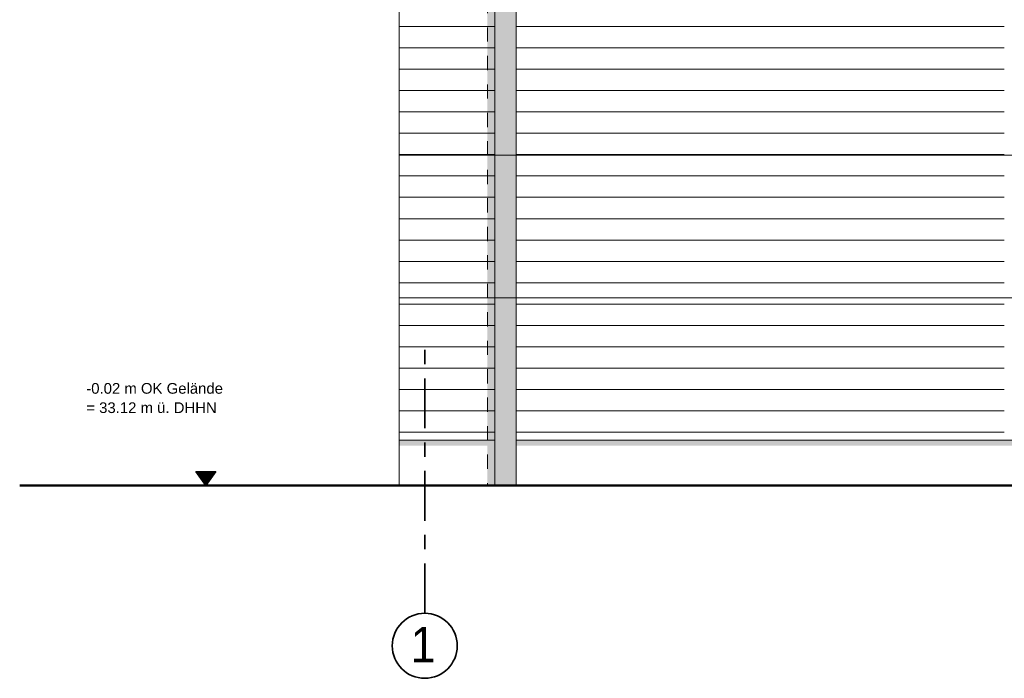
# Model space of a CAD drawing. Header units: metres. Extents: x 1169 to 1496, y -112 to 50.
# Tile 201 of 256: x 1384.28 to 1391.2, y 29.8 to 34.43. Entities that reach past the tile are written whole.
import ezdxf

# ---------------------------------------------------------------- set-up
doc = ezdxf.new("R2010")
doc.units = ezdxf.units.M
for name, pattern in [('AUSGEZOGEN', [0]), ('PUNKT2_S9', [0.0015, 0, -0.0015]), ('STRICHPUNKT2_S5', [0.5, 0.35, -0.05, 0.05, -0.05])]:
    doc.linetypes.add(name, pattern=pattern)
for name, color, linetype, lineweight in [('XR$2$Achsen', 4, 'AUSGEZOGEN', 13), ('XR$2$Ansicht', 1, 'AUSGEZOGEN', 50), ('XR$2$Beschriften', 4, 'AUSGEZOGEN', 13), ('XR$2$Filling', 4, 'AUSGEZOGEN', 13), ('XR$2$Muster', 4, 'AUSGEZOGEN', 13), ('XR$2$Text 1_100', 3, 'AUSGEZOGEN', 18), ('XR$2$Wegeflächen', 4, 'AUSGEZOGEN', 13), ('XR$3$Muster', 4, 'AUSGEZOGEN', 13), ('XR$4$Ansicht', 1, 'AUSGEZOGEN', 50), ('XR$4$Muster', 4, 'AUSGEZOGEN', 13)]:
    doc.layers.add(name, color=color, linetype=linetype, lineweight=lineweight)
doc.styles.add('ARIAL', font='arial.ttf')

# ---------------------------------------------------------------- blocks, each defined once
blk = doc.blocks.new('NSY145')
at = {"color": 0, "linetype": 'ByBlock', "lineweight": -2}
for p, q in [((-0.035, 0.05), (0, 0.05)), ((0, 0), (-0.035, 0.05)), ((0.0302, 0.0475), (-0.0302, 0.0475)), ((-0.0302, 0.0475), (0, 0.0044)), ((-0.0254, 0.045), (0, 0.045)), ((0, 0.0087), (-0.0254, 0.045)), ((0.0206, 0.0425), (-0.0206, 0.0425)), ((-0.0206, 0.0425), (0, 0.0131)), ((-0.0159, 0.04), (0, 0.04)), ((0, 0.0174), (-0.0159, 0.04)), ((0.011, 0.0375), (-0.011, 0.0375)), ((-0.011, 0.0375), (0, 0.0218)), ((-0.0063, 0.035), (0, 0.035)), ((0, 0.0261), (-0.0063, 0.035)), ((0, 0.05), (0.035, 0.05)), ((0.035, 0.05), (0, 0)), ((0, 0.0044), (0.0302, 0.0475)), ((0, 0.045), (0.0254, 0.045)), ((0.0254, 0.045), (0, 0.0087)), ((0, 0.0131), (0.0206, 0.0425)), ((0, 0.04), (0.0159, 0.04)), ((0.0159, 0.04), (0, 0.0174)), ((0, 0.0218), (0.011, 0.0375)), ((0, 0.035), (0.0063, 0.035)), ((0.0063, 0.035), (0, 0.0261)), ((0.0014, 0.0325), (-0.0014, 0.0325)), ((-0.0014, 0.0325), (0, 0.0305)), ((0, 0.0305), (0.0014, 0.0325))]:
    blk.add_line(p, q, dxfattribs=at)
blk = doc.blocks.new('MUSTER_1')
at = {"layer": 'XR$2$Filling', "color": 52, "linetype": 'AUSGEZOGEN', "lineweight": 13, "transparency": 33554687}
for p, q in [((1386.9478, 34.38), (1387, 34.38)), ((1387.0001, 34.38), (1387.1, 34.38)), ((1387.1001, 34.38), (1387.2, 34.38)), ((1387.2001, 34.38), (1387.3, 34.38)), ((1387.3001, 34.38), (1387.4, 34.38)), ((1387.4001, 34.38), (1387.5, 34.38)), ((1387.5001, 34.38), (1387.6, 34.38)), ((1387.6001, 34.38), (1387.6193, 34.38)), ((1387.7693, 34.38), (1387.8, 34.38)), ((1387.8001, 34.38), (1387.9, 34.38)), ((1387.9001, 34.38), (1388, 34.38)), ((1388.0001, 34.38), (1388.1, 34.38)), ((1388.1001, 34.38), (1388.2, 34.38)), ((1388.2001, 34.38), (1388.3, 34.38)), ((1388.3001, 34.38), (1388.4, 34.38)), ((1388.4001, 34.38), (1388.5, 34.38)), ((1388.5001, 34.38), (1388.6, 34.38)), ((1388.6001, 34.38), (1388.7, 34.38)), ((1388.7001, 34.38), (1388.8, 34.38)), ((1388.8001, 34.38), (1388.9, 34.38)), ((1388.9001, 34.38), (1389, 34.38)), ((1389.0001, 34.38), (1389.1, 34.38)), ((1389.1001, 34.38), (1389.2, 34.38)), ((1389.2001, 34.38), (1389.3, 34.38)), ((1389.3001, 34.38), (1389.4, 34.38)), ((1389.4001, 34.38), (1389.5, 34.38)), ((1389.5001, 34.38), (1389.6, 34.38)), ((1389.6001, 34.38), (1389.7, 34.38)), ((1389.7001, 34.38), (1389.8, 34.38)), ((1389.8001, 34.38), (1389.9, 34.38)), ((1389.9001, 34.38), (1390, 34.38)), ((1390.0001, 34.38), (1390.1, 34.38)), ((1390.1001, 34.38), (1390.2, 34.38)), ((1390.2001, 34.38), (1390.3, 34.38)), ((1390.3001, 34.38), (1390.4, 34.38)), ((1390.4001, 34.38), (1390.5, 34.38)), ((1390.5001, 34.38), (1390.6, 34.38)), ((1390.6001, 34.38), (1390.7, 34.38)), ((1390.7001, 34.38), (1390.8, 34.38)), ((1390.8001, 34.38), (1390.9, 34.38)), ((1390.9001, 34.38), (1391, 34.38)), ((1391.0001, 34.38), (1391.1, 34.38)), ((1391.1001, 34.38), (1391.2, 34.38)), ((1386.9478, 34.23), (1387, 34.23)), ((1387.0001, 34.23), (1387.1, 34.23)), ((1387.1001, 34.23), (1387.2, 34.23)), ((1387.2001, 34.23), (1387.3, 34.23)), ((1387.3001, 34.23), (1387.4, 34.23)), ((1387.4001, 34.23), (1387.5, 34.23)), ((1387.5001, 34.23), (1387.6, 34.23)), ((1387.6001, 34.23), (1387.6193, 34.23)), ((1387.7693, 34.23), (1387.8, 34.23)), ((1387.8001, 34.23), (1387.9, 34.23)), ((1387.9001, 34.23), (1388, 34.23)), ((1388.0001, 34.23), (1388.1, 34.23)), ((1388.1001, 34.23), (1388.2, 34.23)), ((1388.2001, 34.23), (1388.3, 34.23)), ((1388.3001, 34.23), (1388.4, 34.23)), ((1388.4001, 34.23), (1388.5, 34.23)), ((1388.5001, 34.23), (1388.6, 34.23)), ((1388.6001, 34.23), (1388.7, 34.23)), ((1388.7001, 34.23), (1388.8, 34.23)), ((1388.8001, 34.23), (1388.9, 34.23)), ((1388.9001, 34.23), (1389, 34.23)), ((1389.0001, 34.23), (1389.1, 34.23)), ((1389.1001, 34.23), (1389.2, 34.23)), ((1389.2001, 34.23), (1389.3, 34.23)), ((1389.3001, 34.23), (1389.4, 34.23)), ((1389.4001, 34.23), (1389.5, 34.23)), ((1389.5001, 34.23), (1389.6, 34.23)), ((1389.6001, 34.23), (1389.7, 34.23)), ((1389.7001, 34.23), (1389.8, 34.23)), ((1389.8001, 34.23), (1389.9, 34.23)), ((1389.9001, 34.23), (1390, 34.23)), ((1390.0001, 34.23), (1390.1, 34.23)), ((1390.1001, 34.23), (1390.2, 34.23)), ((1390.2001, 34.23), (1390.3, 34.23)), ((1390.3001, 34.23), (1390.4, 34.23)), ((1390.4001, 34.23), (1390.5, 34.23)), ((1390.5001, 34.23), (1390.6, 34.23)), ((1390.6001, 34.23), (1390.7, 34.23)), ((1390.7001, 34.23), (1390.8, 34.23)), ((1390.8001, 34.23), (1390.9, 34.23)), ((1390.9001, 34.23), (1391, 34.23)), ((1391.0001, 34.23), (1391.1, 34.23)), ((1391.1001, 34.23), (1391.2, 34.23)), ((1386.9478, 34.08), (1387, 34.08)), ((1387.0001, 34.08), (1387.1, 34.08)), ((1387.1001, 34.08), (1387.2, 34.08)), ((1387.2001, 34.08), (1387.3, 34.08)), ((1387.3001, 34.08), (1387.4, 34.08)), ((1387.4001, 34.08), (1387.5, 34.08)), ((1387.5001, 34.08), (1387.6, 34.08)), ((1387.6001, 34.08), (1387.6193, 34.08)), ((1387.7693, 34.08), (1387.8, 34.08)), ((1387.8001, 34.08), (1387.9, 34.08)), ((1387.9001, 34.08), (1388, 34.08)), ((1388.0001, 34.08), (1388.1, 34.08)), ((1388.1001, 34.08), (1388.2, 34.08)), ((1388.2001, 34.08), (1388.3, 34.08)), ((1388.3001, 34.08), (1388.4, 34.08)), ((1388.4001, 34.08), (1388.5, 34.08)), ((1388.5001, 34.08), (1388.6, 34.08)), ((1388.6001, 34.08), (1388.7, 34.08)), ((1388.7001, 34.08), (1388.8, 34.08)), ((1388.8001, 34.08), (1388.9, 34.08)), ((1388.9001, 34.08), (1389, 34.08)), ((1389.0001, 34.08), (1389.1, 34.08)), ((1389.1001, 34.08), (1389.2, 34.08)), ((1389.2001, 34.08), (1389.3, 34.08)), ((1389.3001, 34.08), (1389.4, 34.08)), ((1389.4001, 34.08), (1389.5, 34.08)), ((1389.5001, 34.08), (1389.6, 34.08)), ((1389.6001, 34.08), (1389.7, 34.08)), ((1389.7001, 34.08), (1389.8, 34.08)), ((1389.8001, 34.08), (1389.9, 34.08)), ((1389.9001, 34.08), (1390, 34.08)), ((1390.0001, 34.08), (1390.1, 34.08)), ((1390.1001, 34.08), (1390.2, 34.08)), ((1390.2001, 34.08), (1390.3, 34.08)), ((1390.3001, 34.08), (1390.4, 34.08)), ((1390.4001, 34.08), (1390.5, 34.08)), ((1390.5001, 34.08), (1390.6, 34.08)), ((1390.6001, 34.08), (1390.7, 34.08)), ((1390.7001, 34.08), (1390.8, 34.08)), ((1390.8001, 34.08), (1390.9, 34.08)), ((1390.9001, 34.08), (1391, 34.08)), ((1391.0001, 34.08), (1391.1, 34.08)), ((1391.1001, 34.08), (1391.2, 34.08)), ((1386.9478, 33.93), (1387, 33.93)), ((1387.0001, 33.93), (1387.1, 33.93)), ((1387.1001, 33.93), (1387.2, 33.93)), ((1387.2001, 33.93), (1387.3, 33.93)), ((1387.3001, 33.93), (1387.4, 33.93)), ((1387.4001, 33.93), (1387.5, 33.93)), ((1387.5001, 33.93), (1387.6, 33.93)), ((1387.6001, 33.93), (1387.6193, 33.93)), ((1387.7693, 33.93), (1387.8, 33.93)), ((1387.8001, 33.93), (1387.9, 33.93)), ((1387.9001, 33.93), (1388, 33.93)), ((1388.0001, 33.93), (1388.1, 33.93)), ((1388.1001, 33.93), (1388.2, 33.93)), ((1388.2001, 33.93), (1388.3, 33.93)), ((1388.3001, 33.93), (1388.4, 33.93)), ((1388.4001, 33.93), (1388.5, 33.93)), ((1388.5001, 33.93), (1388.6, 33.93)), ((1388.6001, 33.93), (1388.7, 33.93)), ((1388.7001, 33.93), (1388.8, 33.93)), ((1388.8001, 33.93), (1388.9, 33.93)), ((1388.9001, 33.93), (1389, 33.93)), ((1389.0001, 33.93), (1389.1, 33.93)), ((1389.1001, 33.93), (1389.2, 33.93)), ((1389.2001, 33.93), (1389.3, 33.93)), ((1389.3001, 33.93), (1389.4, 33.93)), ((1389.4001, 33.93), (1389.5, 33.93)), ((1389.5001, 33.93), (1389.6, 33.93)), ((1389.6001, 33.93), (1389.7, 33.93)), ((1389.7001, 33.93), (1389.8, 33.93)), ((1389.8001, 33.93), (1389.9, 33.93)), ((1389.9001, 33.93), (1390, 33.93)), ((1390.0001, 33.93), (1390.1, 33.93)), ((1390.1001, 33.93), (1390.2, 33.93)), ((1390.2001, 33.93), (1390.3, 33.93)), ((1390.3001, 33.93), (1390.4, 33.93)), ((1390.4001, 33.93), (1390.5, 33.93)), ((1390.5001, 33.93), (1390.6, 33.93)), ((1390.6001, 33.93), (1390.7, 33.93)), ((1390.7001, 33.93), (1390.8, 33.93)), ((1390.8001, 33.93), (1390.9, 33.93)), ((1390.9001, 33.93), (1391, 33.93)), ((1391.0001, 33.93), (1391.1, 33.93)), ((1391.1001, 33.93), (1391.2, 33.93)), ((1386.9478, 33.78), (1387, 33.78)), ((1387.0001, 33.78), (1387.1, 33.78)), ((1387.1001, 33.78), (1387.2, 33.78)), ((1387.2001, 33.78), (1387.3, 33.78)), ((1387.3001, 33.78), (1387.4, 33.78)), ((1387.4001, 33.78), (1387.5, 33.78)), ((1387.5001, 33.78), (1387.6, 33.78)), ((1387.6001, 33.78), (1387.6193, 33.78)), ((1387.7693, 33.78), (1387.8, 33.78)), ((1387.8001, 33.78), (1387.9, 33.78)), ((1387.9001, 33.78), (1388, 33.78)), ((1388.0001, 33.78), (1388.1, 33.78)), ((1388.1001, 33.78), (1388.2, 33.78)), ((1388.2001, 33.78), (1388.3, 33.78)), ((1388.3001, 33.78), (1388.4, 33.78)), ((1388.4001, 33.78), (1388.5, 33.78)), ((1388.5001, 33.78), (1388.6, 33.78)), ((1388.6001, 33.78), (1388.7, 33.78)), ((1388.7001, 33.78), (1388.8, 33.78)), ((1388.8001, 33.78), (1388.9, 33.78)), ((1388.9001, 33.78), (1389, 33.78)), ((1389.0001, 33.78), (1389.1, 33.78)), ((1389.1001, 33.78), (1389.2, 33.78)), ((1389.2001, 33.78), (1389.3, 33.78)), ((1389.3001, 33.78), (1389.4, 33.78)), ((1389.4001, 33.78), (1389.5, 33.78)), ((1389.5001, 33.78), (1389.6, 33.78)), ((1389.6001, 33.78), (1389.7, 33.78)), ((1389.7001, 33.78), (1389.8, 33.78)), ((1389.8001, 33.78), (1389.9, 33.78)), ((1389.9001, 33.78), (1390, 33.78)), ((1390.0001, 33.78), (1390.1, 33.78)), ((1390.1001, 33.78), (1390.2, 33.78)), ((1390.2001, 33.78), (1390.3, 33.78)), ((1390.3001, 33.78), (1390.4, 33.78)), ((1390.4001, 33.78), (1390.5, 33.78)), ((1390.5001, 33.78), (1390.6, 33.78)), ((1390.6001, 33.78), (1390.7, 33.78)), ((1390.7001, 33.78), (1390.8, 33.78)), ((1390.8001, 33.78), (1390.9, 33.78)), ((1390.9001, 33.78), (1391, 33.78)), ((1391.0001, 33.78), (1391.1, 33.78)), ((1391.1001, 33.78), (1391.2, 33.78)), ((1386.9478, 33.63), (1387, 33.63)), ((1387.0001, 33.63), (1387.1, 33.63)), ((1387.1001, 33.63), (1387.2, 33.63)), ((1387.2001, 33.63), (1387.3, 33.63)), ((1387.3001, 33.63), (1387.4, 33.63)), ((1387.4001, 33.63), (1387.5, 33.63)), ((1387.5001, 33.63), (1387.6, 33.63)), ((1387.6001, 33.63), (1387.6193, 33.63)), ((1387.7693, 33.63), (1387.8, 33.63)), ((1387.8001, 33.63), (1387.9, 33.63)), ((1387.9001, 33.63), (1388, 33.63)), ((1388.0001, 33.63), (1388.1, 33.63)), ((1388.1001, 33.63), (1388.2, 33.63)), ((1388.2001, 33.63), (1388.3, 33.63)), ((1388.3001, 33.63), (1388.4, 33.63)), ((1388.4001, 33.63), (1388.5, 33.63)), ((1388.5001, 33.63), (1388.6, 33.63)), ((1388.6001, 33.63), (1388.7, 33.63)), ((1388.7001, 33.63), (1388.8, 33.63)), ((1388.8001, 33.63), (1388.9, 33.63)), ((1388.9001, 33.63), (1389, 33.63)), ((1389.0001, 33.63), (1389.1, 33.63)), ((1389.1001, 33.63), (1389.2, 33.63)), ((1389.2001, 33.63), (1389.3, 33.63)), ((1389.3001, 33.63), (1389.4, 33.63)), ((1389.4001, 33.63), (1389.5, 33.63)), ((1389.5001, 33.63), (1389.6, 33.63)), ((1389.6001, 33.63), (1389.7, 33.63)), ((1389.7001, 33.63), (1389.8, 33.63)), ((1389.8001, 33.63), (1389.9, 33.63)), ((1389.9001, 33.63), (1390, 33.63)), ((1390.0001, 33.63), (1390.1, 33.63)), ((1390.1001, 33.63), (1390.2, 33.63)), ((1390.2001, 33.63), (1390.3, 33.63)), ((1390.3001, 33.63), (1390.4, 33.63)), ((1390.4001, 33.63), (1390.5, 33.63)), ((1390.5001, 33.63), (1390.6, 33.63)), ((1390.6001, 33.63), (1390.7, 33.63)), ((1390.7001, 33.63), (1390.8, 33.63)), ((1390.8001, 33.63), (1390.9, 33.63)), ((1390.9001, 33.63), (1391, 33.63)), ((1391.0001, 33.63), (1391.1, 33.63)), ((1391.1001, 33.63), (1391.2, 33.63)), ((1386.9478, 33.48), (1387, 33.48)), ((1387.0001, 33.48), (1387.1, 33.48)), ((1387.1001, 33.48), (1387.2, 33.48)), ((1387.2001, 33.48), (1387.3, 33.48)), ((1387.3001, 33.48), (1387.4, 33.48)), ((1387.4001, 33.48), (1387.5, 33.48)), ((1387.5001, 33.48), (1387.6, 33.48)), ((1387.6001, 33.48), (1387.6193, 33.48)), ((1387.7693, 33.48), (1387.8, 33.48)), ((1387.8001, 33.48), (1387.9, 33.48)), ((1387.9001, 33.48), (1388, 33.48)), ((1388.0001, 33.48), (1388.1, 33.48)), ((1388.1001, 33.48), (1388.2, 33.48)), ((1388.2001, 33.48), (1388.3, 33.48)), ((1388.3001, 33.48), (1388.4, 33.48)), ((1388.4001, 33.48), (1388.5, 33.48)), ((1388.5001, 33.48), (1388.6, 33.48)), ((1388.6001, 33.48), (1388.7, 33.48)), ((1388.7001, 33.48), (1388.8, 33.48)), ((1388.8001, 33.48), (1388.9, 33.48)), ((1388.9001, 33.48), (1389, 33.48)), ((1389.0001, 33.48), (1389.1, 33.48)), ((1389.1001, 33.48), (1389.2, 33.48)), ((1389.2001, 33.48), (1389.3, 33.48)), ((1389.3001, 33.48), (1389.4, 33.48)), ((1389.4001, 33.48), (1389.5, 33.48)), ((1389.5001, 33.48), (1389.6, 33.48)), ((1389.6001, 33.48), (1389.7, 33.48)), ((1389.7001, 33.48), (1389.8, 33.48)), ((1389.8001, 33.48), (1389.9, 33.48)), ((1389.9001, 33.48), (1390, 33.48)), ((1390.0001, 33.48), (1390.1, 33.48)), ((1390.1001, 33.48), (1390.2, 33.48)), ((1390.2001, 33.48), (1390.3, 33.48)), ((1390.3001, 33.48), (1390.4, 33.48)), ((1390.4001, 33.48), (1390.5, 33.48)), ((1390.5001, 33.48), (1390.6, 33.48)), ((1390.6001, 33.48), (1390.7, 33.48)), ((1390.7001, 33.48), (1390.8, 33.48)), ((1390.8001, 33.48), (1390.9, 33.48)), ((1390.9001, 33.48), (1391, 33.48)), ((1391.0001, 33.48), (1391.1, 33.48)), ((1391.1001, 33.48), (1391.2, 33.48)), ((1386.9478, 33.33), (1387, 33.33)), ((1387.0001, 33.33), (1387.1, 33.33)), ((1387.1001, 33.33), (1387.2, 33.33)), ((1387.2001, 33.33), (1387.3, 33.33)), ((1387.3001, 33.33), (1387.4, 33.33)), ((1387.4001, 33.33), (1387.5, 33.33)), ((1387.5001, 33.33), (1387.6, 33.33)), ((1387.6001, 33.33), (1387.6193, 33.33)), ((1387.7693, 33.33), (1387.8, 33.33)), ((1387.8001, 33.33), (1387.9, 33.33)), ((1387.9001, 33.33), (1388, 33.33)), ((1388.0001, 33.33), (1388.1, 33.33)), ((1388.1001, 33.33), (1388.2, 33.33)), ((1388.2001, 33.33), (1388.3, 33.33)), ((1388.3001, 33.33), (1388.4, 33.33)), ((1388.4001, 33.33), (1388.5, 33.33)), ((1388.5001, 33.33), (1388.6, 33.33)), ((1388.6001, 33.33), (1388.7, 33.33)), ((1388.7001, 33.33), (1388.8, 33.33)), ((1388.8001, 33.33), (1388.9, 33.33)), ((1388.9001, 33.33), (1389, 33.33)), ((1389.0001, 33.33), (1389.1, 33.33)), ((1389.1001, 33.33), (1389.2, 33.33)), ((1389.2001, 33.33), (1389.3, 33.33)), ((1389.3001, 33.33), (1389.4, 33.33)), ((1389.4001, 33.33), (1389.5, 33.33)), ((1389.5001, 33.33), (1389.6, 33.33)), ((1389.6001, 33.33), (1389.7, 33.33)), ((1389.7001, 33.33), (1389.8, 33.33)), ((1389.8001, 33.33), (1389.9, 33.33)), ((1389.9001, 33.33), (1390, 33.33)), ((1390.0001, 33.33), (1390.1, 33.33)), ((1390.1001, 33.33), (1390.2, 33.33)), ((1390.2001, 33.33), (1390.3, 33.33)), ((1390.3001, 33.33), (1390.4, 33.33)), ((1390.4001, 33.33), (1390.5, 33.33)), ((1390.5001, 33.33), (1390.6, 33.33)), ((1390.6001, 33.33), (1390.7, 33.33)), ((1390.7001, 33.33), (1390.8, 33.33)), ((1390.8001, 33.33), (1390.9, 33.33)), ((1390.9001, 33.33), (1391, 33.33)), ((1391.0001, 33.33), (1391.1, 33.33)), ((1391.1001, 33.33), (1391.2, 33.33)), ((1386.9478, 33.18), (1387, 33.18)), ((1387.0001, 33.18), (1387.1, 33.18)), ((1387.1001, 33.18), (1387.2, 33.18)), ((1387.2001, 33.18), (1387.3, 33.18)), ((1387.3001, 33.18), (1387.4, 33.18)), ((1387.4001, 33.18), (1387.5, 33.18)), ((1387.5001, 33.18), (1387.6, 33.18)), ((1387.6001, 33.18), (1387.6193, 33.18)), ((1387.7693, 33.18), (1387.8, 33.18)), ((1387.8001, 33.18), (1387.9, 33.18)), ((1387.9001, 33.18), (1388, 33.18)), ((1388.0001, 33.18), (1388.1, 33.18)), ((1388.1001, 33.18), (1388.2, 33.18)), ((1388.2001, 33.18), (1388.3, 33.18)), ((1388.3001, 33.18), (1388.4, 33.18)), ((1388.4001, 33.18), (1388.5, 33.18)), ((1388.5001, 33.18), (1388.6, 33.18)), ((1388.6001, 33.18), (1388.7, 33.18)), ((1388.7001, 33.18), (1388.8, 33.18)), ((1388.8001, 33.18), (1388.9, 33.18)), ((1388.9001, 33.18), (1389, 33.18)), ((1389.0001, 33.18), (1389.1, 33.18)), ((1389.1001, 33.18), (1389.2, 33.18)), ((1389.2001, 33.18), (1389.3, 33.18)), ((1389.3001, 33.18), (1389.4, 33.18)), ((1389.4001, 33.18), (1389.5, 33.18)), ((1389.5001, 33.18), (1389.6, 33.18)), ((1389.6001, 33.18), (1389.7, 33.18)), ((1389.7001, 33.18), (1389.8, 33.18)), ((1389.8001, 33.18), (1389.9, 33.18)), ((1389.9001, 33.18), (1390, 33.18)), ((1390.0001, 33.18), (1390.1, 33.18)), ((1390.1001, 33.18), (1390.2, 33.18)), ((1390.2001, 33.18), (1390.3, 33.18)), ((1390.3001, 33.18), (1390.4, 33.18)), ((1390.4001, 33.18), (1390.5, 33.18)), ((1390.5001, 33.18), (1390.6, 33.18)), ((1390.6001, 33.18), (1390.7, 33.18)), ((1390.7001, 33.18), (1390.8, 33.18)), ((1390.8001, 33.18), (1390.9, 33.18)), ((1390.9001, 33.18), (1391, 33.18)), ((1391.0001, 33.18), (1391.1, 33.18)), ((1391.1001, 33.18), (1391.2, 33.18)), ((1386.9478, 33.03), (1387, 33.03)), ((1387.0001, 33.03), (1387.1, 33.03)), ((1387.1001, 33.03), (1387.2, 33.03)), ((1387.2001, 33.03), (1387.3, 33.03)), ((1387.3001, 33.03), (1387.4, 33.03)), ((1387.4001, 33.03), (1387.5, 33.03)), ((1387.5001, 33.03), (1387.6, 33.03)), ((1387.6001, 33.03), (1387.6193, 33.03)), ((1387.7693, 33.03), (1387.8, 33.03)), ((1387.8001, 33.03), (1387.9, 33.03)), ((1387.9001, 33.03), (1388, 33.03)), ((1388.0001, 33.03), (1388.1, 33.03)), ((1388.1001, 33.03), (1388.2, 33.03)), ((1388.2001, 33.03), (1388.3, 33.03)), ((1388.3001, 33.03), (1388.4, 33.03)), ((1388.4001, 33.03), (1388.5, 33.03)), ((1388.5001, 33.03), (1388.6, 33.03)), ((1388.6001, 33.03), (1388.7, 33.03)), ((1388.7001, 33.03), (1388.8, 33.03)), ((1388.8001, 33.03), (1388.9, 33.03)), ((1388.9001, 33.03), (1389, 33.03)), ((1389.0001, 33.03), (1389.1, 33.03)), ((1389.1001, 33.03), (1389.2, 33.03)), ((1389.2001, 33.03), (1389.3, 33.03)), ((1389.3001, 33.03), (1389.4, 33.03)), ((1389.4001, 33.03), (1389.5, 33.03)), ((1389.5001, 33.03), (1389.6, 33.03)), ((1389.6001, 33.03), (1389.7, 33.03)), ((1389.7001, 33.03), (1389.8, 33.03)), ((1389.8001, 33.03), (1389.9, 33.03)), ((1389.9001, 33.03), (1390, 33.03)), ((1390.0001, 33.03), (1390.1, 33.03)), ((1390.1001, 33.03), (1390.2, 33.03)), ((1390.2001, 33.03), (1390.3, 33.03)), ((1390.3001, 33.03), (1390.4, 33.03)), ((1390.4001, 33.03), (1390.5, 33.03)), ((1390.5001, 33.03), (1390.6, 33.03)), ((1390.6001, 33.03), (1390.7, 33.03)), ((1390.7001, 33.03), (1390.8, 33.03)), ((1390.8001, 33.03), (1390.9, 33.03)), ((1390.9001, 33.03), (1391, 33.03)), ((1391.0001, 33.03), (1391.1, 33.03)), ((1391.1001, 33.03), (1391.2, 33.03)), ((1386.9478, 32.88), (1387, 32.88)), ((1387.0001, 32.88), (1387.1, 32.88)), ((1387.1001, 32.88), (1387.2, 32.88)), ((1387.2001, 32.88), (1387.3, 32.88)), ((1387.3001, 32.88), (1387.4, 32.88)), ((1387.4001, 32.88), (1387.5, 32.88)), ((1387.5001, 32.88), (1387.6, 32.88)), ((1387.6001, 32.88), (1387.6193, 32.88)), ((1387.7693, 32.88), (1387.8, 32.88)), ((1387.8001, 32.88), (1387.9, 32.88)), ((1387.9001, 32.88), (1388, 32.88)), ((1388.0001, 32.88), (1388.1, 32.88)), ((1388.1001, 32.88), (1388.2, 32.88)), ((1388.2001, 32.88), (1388.3, 32.88)), ((1388.3001, 32.88), (1388.4, 32.88)), ((1388.4001, 32.88), (1388.5, 32.88)), ((1388.5001, 32.88), (1388.6, 32.88)), ((1388.6001, 32.88), (1388.7, 32.88)), ((1388.7001, 32.88), (1388.8, 32.88)), ((1388.8001, 32.88), (1388.9, 32.88)), ((1388.9001, 32.88), (1389, 32.88)), ((1389.0001, 32.88), (1389.1, 32.88)), ((1389.1001, 32.88), (1389.2, 32.88)), ((1389.2001, 32.88), (1389.3, 32.88)), ((1389.3001, 32.88), (1389.4, 32.88)), ((1389.4001, 32.88), (1389.5, 32.88)), ((1389.5001, 32.88), (1389.6, 32.88)), ((1389.6001, 32.88), (1389.7, 32.88)), ((1389.7001, 32.88), (1389.8, 32.88)), ((1389.8001, 32.88), (1389.9, 32.88)), ((1389.9001, 32.88), (1390, 32.88)), ((1390.0001, 32.88), (1390.1, 32.88)), ((1390.1001, 32.88), (1390.2, 32.88)), ((1390.2001, 32.88), (1390.3, 32.88)), ((1390.3001, 32.88), (1390.4, 32.88)), ((1390.4001, 32.88), (1390.5, 32.88)), ((1390.5001, 32.88), (1390.6, 32.88)), ((1390.6001, 32.88), (1390.7, 32.88)), ((1390.7001, 32.88), (1390.8, 32.88)), ((1390.8001, 32.88), (1390.9, 32.88)), ((1390.9001, 32.88), (1391, 32.88)), ((1391.0001, 32.88), (1391.1, 32.88)), ((1391.1001, 32.88), (1391.2, 32.88)), ((1386.9478, 32.73), (1387, 32.73)), ((1387.0001, 32.73), (1387.1, 32.73)), ((1387.1001, 32.73), (1387.2, 32.73)), ((1387.2001, 32.73), (1387.3, 32.73)), ((1387.3001, 32.73), (1387.4, 32.73)), ((1387.4001, 32.73), (1387.5, 32.73)), ((1387.5001, 32.73), (1387.6, 32.73)), ((1387.6001, 32.73), (1387.6193, 32.73)), ((1387.7693, 32.73), (1387.8, 32.73)), ((1387.8001, 32.73), (1387.9, 32.73)), ((1387.9001, 32.73), (1388, 32.73)), ((1388.0001, 32.73), (1388.1, 32.73)), ((1388.1001, 32.73), (1388.2, 32.73)), ((1388.2001, 32.73), (1388.3, 32.73)), ((1388.3001, 32.73), (1388.4, 32.73)), ((1388.4001, 32.73), (1388.5, 32.73)), ((1388.5001, 32.73), (1388.6, 32.73)), ((1388.6001, 32.73), (1388.7, 32.73)), ((1388.7001, 32.73), (1388.8, 32.73)), ((1388.8001, 32.73), (1388.9, 32.73)), ((1388.9001, 32.73), (1389, 32.73)), ((1389.0001, 32.73), (1389.1, 32.73)), ((1389.1001, 32.73), (1389.2, 32.73)), ((1389.2001, 32.73), (1389.3, 32.73)), ((1389.3001, 32.73), (1389.4, 32.73)), ((1389.4001, 32.73), (1389.5, 32.73)), ((1389.5001, 32.73), (1389.6, 32.73)), ((1389.6001, 32.73), (1389.7, 32.73)), ((1389.7001, 32.73), (1389.8, 32.73)), ((1389.8001, 32.73), (1389.9, 32.73)), ((1389.9001, 32.73), (1390, 32.73)), ((1390.0001, 32.73), (1390.1, 32.73)), ((1390.1001, 32.73), (1390.2, 32.73)), ((1390.2001, 32.73), (1390.3, 32.73)), ((1390.3001, 32.73), (1390.4, 32.73)), ((1390.4001, 32.73), (1390.5, 32.73)), ((1390.5001, 32.73), (1390.6, 32.73)), ((1390.6001, 32.73), (1390.7, 32.73)), ((1390.7001, 32.73), (1390.8, 32.73)), ((1390.8001, 32.73), (1390.9, 32.73)), ((1390.9001, 32.73), (1391, 32.73)), ((1391.0001, 32.73), (1391.1, 32.73)), ((1391.1001, 32.73), (1391.2, 32.73)), ((1386.9478, 32.58), (1387, 32.58)), ((1387.0001, 32.58), (1387.1, 32.58)), ((1387.1001, 32.58), (1387.2, 32.58)), ((1387.2001, 32.58), (1387.3, 32.58)), ((1387.3001, 32.58), (1387.4, 32.58)), ((1387.4001, 32.58), (1387.5, 32.58)), ((1387.5001, 32.58), (1387.6, 32.58)), ((1387.6001, 32.58), (1387.6193, 32.58)), ((1387.7693, 32.58), (1387.8, 32.58)), ((1387.8001, 32.58), (1387.9, 32.58)), ((1387.9001, 32.58), (1388, 32.58)), ((1388.0001, 32.58), (1388.1, 32.58)), ((1388.1001, 32.58), (1388.2, 32.58)), ((1388.2001, 32.58), (1388.3, 32.58)), ((1388.3001, 32.58), (1388.4, 32.58)), ((1388.4001, 32.58), (1388.5, 32.58)), ((1388.5001, 32.58), (1388.6, 32.58)), ((1388.6001, 32.58), (1388.7, 32.58)), ((1388.7001, 32.58), (1388.8, 32.58)), ((1388.8001, 32.58), (1388.9, 32.58)), ((1388.9001, 32.58), (1389, 32.58)), ((1389.0001, 32.58), (1389.1, 32.58)), ((1389.1001, 32.58), (1389.2, 32.58)), ((1389.2001, 32.58), (1389.3, 32.58)), ((1389.3001, 32.58), (1389.4, 32.58)), ((1389.4001, 32.58), (1389.5, 32.58)), ((1389.5001, 32.58), (1389.6, 32.58)), ((1389.6001, 32.58), (1389.7, 32.58)), ((1389.7001, 32.58), (1389.8, 32.58)), ((1389.8001, 32.58), (1389.9, 32.58)), ((1389.9001, 32.58), (1390, 32.58)), ((1390.0001, 32.58), (1390.1, 32.58)), ((1390.1001, 32.58), (1390.2, 32.58)), ((1390.2001, 32.58), (1390.3, 32.58)), ((1390.3001, 32.58), (1390.4, 32.58)), ((1390.4001, 32.58), (1390.5, 32.58)), ((1390.5001, 32.58), (1390.6, 32.58)), ((1390.6001, 32.58), (1390.7, 32.58)), ((1390.7001, 32.58), (1390.8, 32.58)), ((1390.8001, 32.58), (1390.9, 32.58)), ((1390.9001, 32.58), (1391, 32.58)), ((1391.0001, 32.58), (1391.1, 32.58)), ((1391.1001, 32.58), (1391.2, 32.58)), ((1386.9478, 32.43), (1387, 32.43)), ((1387.0001, 32.43), (1387.1, 32.43)), ((1387.1001, 32.43), (1387.2, 32.43)), ((1387.2001, 32.43), (1387.3, 32.43)), ((1387.3001, 32.43), (1387.4, 32.43)), ((1387.4001, 32.43), (1387.5, 32.43)), ((1387.5001, 32.43), (1387.6, 32.43)), ((1387.6001, 32.43), (1387.6193, 32.43)), ((1387.7693, 32.43), (1387.8, 32.43)), ((1387.8001, 32.43), (1387.9, 32.43)), ((1387.9001, 32.43), (1388, 32.43)), ((1388.0001, 32.43), (1388.1, 32.43)), ((1388.1001, 32.43), (1388.2, 32.43)), ((1388.2001, 32.43), (1388.3, 32.43)), ((1388.3001, 32.43), (1388.4, 32.43)), ((1388.4001, 32.43), (1388.5, 32.43)), ((1388.5001, 32.43), (1388.6, 32.43)), ((1388.6001, 32.43), (1388.7, 32.43)), ((1388.7001, 32.43), (1388.8, 32.43)), ((1388.8001, 32.43), (1388.9, 32.43)), ((1388.9001, 32.43), (1389, 32.43)), ((1389.0001, 32.43), (1389.1, 32.43)), ((1389.1001, 32.43), (1389.2, 32.43)), ((1389.2001, 32.43), (1389.3, 32.43)), ((1389.3001, 32.43), (1389.4, 32.43)), ((1389.4001, 32.43), (1389.5, 32.43)), ((1389.5001, 32.43), (1389.6, 32.43)), ((1389.6001, 32.43), (1389.7, 32.43)), ((1389.7001, 32.43), (1389.8, 32.43)), ((1389.8001, 32.43), (1389.9, 32.43)), ((1389.9001, 32.43), (1390, 32.43)), ((1390.0001, 32.43), (1390.1, 32.43)), ((1390.1001, 32.43), (1390.2, 32.43)), ((1390.2001, 32.43), (1390.3, 32.43)), ((1390.3001, 32.43), (1390.4, 32.43)), ((1390.4001, 32.43), (1390.5, 32.43)), ((1390.5001, 32.43), (1390.6, 32.43)), ((1390.6001, 32.43), (1390.7, 32.43)), ((1390.7001, 32.43), (1390.8, 32.43)), ((1390.8001, 32.43), (1390.9, 32.43)), ((1390.9001, 32.43), (1391, 32.43)), ((1391.0001, 32.43), (1391.1, 32.43)), ((1386.9478, 32.28), (1387, 32.28)), ((1387.0001, 32.28), (1387.1, 32.28)), ((1387.1001, 32.28), (1387.2, 32.28)), ((1387.2001, 32.28), (1387.3, 32.28)), ((1387.3001, 32.28), (1387.4, 32.28)), ((1387.4001, 32.28), (1387.5, 32.28)), ((1387.5001, 32.28), (1387.6, 32.28)), ((1387.6001, 32.28), (1387.6193, 32.28)), ((1387.7693, 32.28), (1387.8, 32.28)), ((1387.8001, 32.28), (1387.9, 32.28)), ((1387.9001, 32.28), (1388, 32.28)), ((1388.0001, 32.28), (1388.1, 32.28)), ((1388.1001, 32.28), (1388.2, 32.28)), ((1388.2001, 32.28), (1388.3, 32.28)), ((1388.3001, 32.28), (1388.4, 32.28)), ((1388.4001, 32.28), (1388.5, 32.28)), ((1388.5001, 32.28), (1388.6, 32.28)), ((1388.6001, 32.28), (1388.7, 32.28)), ((1388.7001, 32.28), (1388.8, 32.28)), ((1388.8001, 32.28), (1388.9, 32.28)), ((1388.9001, 32.28), (1389, 32.28)), ((1389.0001, 32.28), (1389.1, 32.28)), ((1389.1001, 32.28), (1389.2, 32.28)), ((1389.2001, 32.28), (1389.3, 32.28)), ((1389.3001, 32.28), (1389.4, 32.28)), ((1389.4001, 32.28), (1389.5, 32.28)), ((1389.5001, 32.28), (1389.6, 32.28)), ((1389.6001, 32.28), (1389.7, 32.28)), ((1389.7001, 32.28), (1389.8, 32.28)), ((1389.8001, 32.28), (1389.9, 32.28)), ((1389.9001, 32.28), (1390, 32.28)), ((1390.0001, 32.28), (1390.1, 32.28)), ((1390.1001, 32.28), (1390.2, 32.28)), ((1390.2001, 32.28), (1390.3, 32.28)), ((1390.3001, 32.28), (1390.4, 32.28)), ((1390.4001, 32.28), (1390.5, 32.28)), ((1390.5001, 32.28), (1390.6, 32.28)), ((1390.7001, 32.28), (1390.8, 32.28)), ((1390.8001, 32.28), (1390.9, 32.28)), ((1390.9001, 32.28), (1391, 32.28)), ((1391.0001, 32.28), (1391.1, 32.28)), ((1391.1001, 32.28), (1391.2, 32.28)), ((1386.9478, 32.13), (1387, 32.13)), ((1387.0001, 32.13), (1387.1, 32.13)), ((1387.1001, 32.13), (1387.2, 32.13)), ((1387.2001, 32.13), (1387.3, 32.13)), ((1387.3001, 32.13), (1387.4, 32.13)), ((1387.4001, 32.13), (1387.5, 32.13)), ((1387.5001, 32.13), (1387.6, 32.13)), ((1387.6001, 32.13), (1387.6193, 32.13)), ((1387.7693, 32.13), (1387.8, 32.13)), ((1387.8001, 32.13), (1387.9, 32.13)), ((1387.9001, 32.13), (1388, 32.13)), ((1388.0001, 32.13), (1388.1, 32.13)), ((1388.1001, 32.13), (1388.2, 32.13)), ((1388.2001, 32.13), (1388.3, 32.13)), ((1388.3001, 32.13), (1388.4, 32.13)), ((1388.4001, 32.13), (1388.5, 32.13)), ((1388.5001, 32.13), (1388.6, 32.13)), ((1388.6001, 32.13), (1388.7, 32.13)), ((1388.7001, 32.13), (1388.8, 32.13)), ((1388.8001, 32.13), (1388.9, 32.13)), ((1388.9001, 32.13), (1389, 32.13)), ((1389.0001, 32.13), (1389.1, 32.13)), ((1389.1001, 32.13), (1389.2, 32.13)), ((1389.2001, 32.13), (1389.3, 32.13)), ((1389.3001, 32.13), (1389.4, 32.13)), ((1389.4001, 32.13), (1389.5, 32.13)), ((1389.5001, 32.13), (1389.6, 32.13)), ((1389.6001, 32.13), (1389.7, 32.13)), ((1389.7001, 32.13), (1389.8, 32.13)), ((1389.8001, 32.13), (1389.9, 32.13)), ((1389.9001, 32.13), (1390, 32.13)), ((1390.0001, 32.13), (1390.1, 32.13)), ((1390.2001, 32.13), (1390.3, 32.13)), ((1390.3001, 32.13), (1390.4, 32.13)), ((1390.4001, 32.13), (1390.5, 32.13)), ((1390.5001, 32.13), (1390.6, 32.13)), ((1390.6001, 32.13), (1390.7, 32.13)), ((1390.7001, 32.13), (1390.8, 32.13)), ((1390.8001, 32.13), (1390.9, 32.13)), ((1390.9001, 32.13), (1391, 32.13)), ((1391.0001, 32.13), (1391.1, 32.13)), ((1391.1001, 32.13), (1391.2, 32.13)), ((1386.9478, 31.98), (1387, 31.98)), ((1387.0001, 31.98), (1387.1, 31.98)), ((1387.1001, 31.98), (1387.2, 31.98)), ((1387.2001, 31.98), (1387.3, 31.98)), ((1387.3001, 31.98), (1387.4, 31.98)), ((1387.4001, 31.98), (1387.5, 31.98)), ((1387.5001, 31.98), (1387.6, 31.98)), ((1387.6001, 31.98), (1387.6193, 31.98)), ((1387.7693, 31.98), (1387.8, 31.98)), ((1387.8001, 31.98), (1387.9, 31.98)), ((1387.9001, 31.98), (1388, 31.98)), ((1388.0001, 31.98), (1388.1, 31.98)), ((1388.1001, 31.98), (1388.2, 31.98)), ((1388.2001, 31.98), (1388.3, 31.98)), ((1388.3001, 31.98), (1388.4, 31.98)), ((1388.4001, 31.98), (1388.5, 31.98)), ((1388.5001, 31.98), (1388.6, 31.98)), ((1388.6001, 31.98), (1388.7, 31.98)), ((1388.7001, 31.98), (1388.8, 31.98)), ((1388.8001, 31.98), (1388.9, 31.98)), ((1388.9001, 31.98), (1389, 31.98)), ((1389.0001, 31.98), (1389.1, 31.98)), ((1389.1001, 31.98), (1389.2, 31.98)), ((1389.2001, 31.98), (1389.3, 31.98)), ((1389.3001, 31.98), (1389.4, 31.98)), ((1389.4001, 31.98), (1389.5, 31.98)), ((1389.6001, 31.98), (1389.7, 31.98)), ((1389.7001, 31.98), (1389.8, 31.98)), ((1389.8001, 31.98), (1389.9, 31.98)), ((1389.9001, 31.98), (1390, 31.98)), ((1390.0001, 31.98), (1390.1, 31.98)), ((1390.1001, 31.98), (1390.2, 31.98)), ((1390.2001, 31.98), (1390.3, 31.98)), ((1390.3001, 31.98), (1390.4, 31.98)), ((1390.4001, 31.98), (1390.5, 31.98)), ((1390.5001, 31.98), (1390.6, 31.98)), ((1390.6001, 31.98), (1390.7, 31.98)), ((1390.7001, 31.98), (1390.8, 31.98)), ((1390.8001, 31.98), (1390.9, 31.98)), ((1390.9001, 31.98), (1391, 31.98)), ((1391.0001, 31.98), (1391.1, 31.98)), ((1391.1001, 31.98), (1391.2, 31.98)), ((1386.9478, 31.83), (1387, 31.83)), ((1387.0001, 31.83), (1387.1, 31.83)), ((1387.1001, 31.83), (1387.2, 31.83)), ((1387.2001, 31.83), (1387.3, 31.83)), ((1387.3001, 31.83), (1387.4, 31.83)), ((1387.4001, 31.83), (1387.5, 31.83)), ((1387.5001, 31.83), (1387.6, 31.83)), ((1387.6001, 31.83), (1387.6193, 31.83)), ((1387.7693, 31.83), (1387.8, 31.83)), ((1387.8001, 31.83), (1387.9, 31.83)), ((1387.9001, 31.83), (1388, 31.83)), ((1388.0001, 31.83), (1388.1, 31.83)), ((1388.1001, 31.83), (1388.2, 31.83)), ((1388.2001, 31.83), (1388.3, 31.83)), ((1388.3001, 31.83), (1388.4, 31.83)), ((1388.4001, 31.83), (1388.5, 31.83)), ((1388.5001, 31.83), (1388.6, 31.83)), ((1388.6001, 31.83), (1388.7, 31.83)), ((1388.7001, 31.83), (1388.8, 31.83)), ((1388.8001, 31.83), (1388.9, 31.83)), ((1388.9001, 31.83), (1389, 31.83)), ((1389.1001, 31.83), (1389.2, 31.83)), ((1389.2001, 31.83), (1389.3, 31.83)), ((1389.3001, 31.83), (1389.4, 31.83)), ((1389.4001, 31.83), (1389.5, 31.83)), ((1389.5001, 31.83), (1389.6, 31.83)), ((1389.6001, 31.83), (1389.7, 31.83)), ((1389.7001, 31.83), (1389.8, 31.83)), ((1389.8001, 31.83), (1389.9, 31.83)), ((1389.9001, 31.83), (1390, 31.83)), ((1390.0001, 31.83), (1390.1, 31.83)), ((1390.1001, 31.83), (1390.2, 31.83)), ((1390.2001, 31.83), (1390.3, 31.83)), ((1390.3001, 31.83), (1390.4, 31.83)), ((1390.4001, 31.83), (1390.5, 31.83)), ((1390.5001, 31.83), (1390.6, 31.83)), ((1390.6001, 31.83), (1390.7, 31.83)), ((1390.7001, 31.83), (1390.8, 31.83)), ((1390.8001, 31.83), (1390.9, 31.83)), ((1390.9001, 31.83), (1391, 31.83)), ((1391.0001, 31.83), (1391.1, 31.83)), ((1391.1001, 31.83), (1391.2, 31.83)), ((1386.9478, 31.68), (1387, 31.68)), ((1387.0001, 31.68), (1387.1, 31.68)), ((1387.1001, 31.68), (1387.2, 31.68)), ((1387.2001, 31.68), (1387.3, 31.68)), ((1387.3001, 31.68), (1387.4, 31.68)), ((1387.4001, 31.68), (1387.5, 31.68)), ((1387.5001, 31.68), (1387.6, 31.68)), ((1387.6001, 31.68), (1387.6193, 31.68)), ((1387.7693, 31.68), (1387.8, 31.68)), ((1387.8001, 31.68), (1387.9, 31.68)), ((1387.9001, 31.68), (1388, 31.68)), ((1388.0001, 31.68), (1388.1, 31.68)), ((1388.1001, 31.68), (1388.2, 31.68)), ((1388.2001, 31.68), (1388.3, 31.68)), ((1388.3001, 31.68), (1388.4, 31.68)), ((1388.4001, 31.68), (1388.5, 31.68)), ((1388.6001, 31.68), (1388.7, 31.68)), ((1388.7001, 31.68), (1388.8, 31.68)), ((1388.8001, 31.68), (1388.9, 31.68)), ((1388.9001, 31.68), (1389, 31.68)), ((1389.0001, 31.68), (1389.1, 31.68)), ((1389.1001, 31.68), (1389.2, 31.68)), ((1389.2001, 31.68), (1389.3, 31.68)), ((1389.3001, 31.68), (1389.4, 31.68)), ((1389.4001, 31.68), (1389.5, 31.68)), ((1389.5001, 31.68), (1389.6, 31.68)), ((1389.6001, 31.68), (1389.7, 31.68)), ((1389.7001, 31.68), (1389.8, 31.68)), ((1389.8001, 31.68), (1389.9, 31.68)), ((1389.9001, 31.68), (1390, 31.68)), ((1390.0001, 31.68), (1390.1, 31.68)), ((1390.1001, 31.68), (1390.2, 31.68)), ((1390.2001, 31.68), (1390.3, 31.68)), ((1390.3001, 31.68), (1390.4, 31.68)), ((1390.4001, 31.68), (1390.5, 31.68)), ((1390.5001, 31.68), (1390.6, 31.68)), ((1390.6001, 31.68), (1390.7, 31.68)), ((1390.7001, 31.68), (1390.8, 31.68)), ((1390.8001, 31.68), (1390.9, 31.68)), ((1390.9001, 31.68), (1391, 31.68)), ((1391.0001, 31.68), (1391.1, 31.68)), ((1391.1001, 31.68), (1391.2, 31.68)), ((1386.9478, 31.53), (1387, 31.53)), ((1387.0001, 31.53), (1387.1, 31.53)), ((1387.1001, 31.53), (1387.2, 31.53)), ((1387.2001, 31.53), (1387.3, 31.53)), ((1387.3001, 31.53), (1387.4, 31.53)), ((1387.4001, 31.53), (1387.5, 31.53)), ((1387.5001, 31.53), (1387.6, 31.53)), ((1387.6001, 31.53), (1387.6193, 31.53)), ((1387.7693, 31.53), (1387.8, 31.53)), ((1387.8001, 31.53), (1387.9, 31.53)), ((1388.0001, 31.53), (1388.1, 31.53)), ((1388.1001, 31.53), (1388.2, 31.53)), ((1388.2001, 31.53), (1388.3, 31.53)), ((1388.3001, 31.53), (1388.4, 31.53)), ((1388.4001, 31.53), (1388.5, 31.53)), ((1388.5001, 31.53), (1388.6, 31.53)), ((1388.6001, 31.53), (1388.7, 31.53)), ((1388.7001, 31.53), (1388.8, 31.53)), ((1388.8001, 31.53), (1388.9, 31.53)), ((1388.9001, 31.53), (1389, 31.53)), ((1389.0001, 31.53), (1389.1, 31.53)), ((1389.1001, 31.53), (1389.2, 31.53)), ((1389.2001, 31.53), (1389.3, 31.53)), ((1389.3001, 31.53), (1389.4, 31.53)), ((1389.4001, 31.53), (1389.5, 31.53)), ((1389.5001, 31.53), (1389.6, 31.53)), ((1389.6001, 31.53), (1389.7, 31.53)), ((1389.7001, 31.53), (1389.8, 31.53)), ((1389.8001, 31.53), (1389.9, 31.53)), ((1389.9001, 31.53), (1390, 31.53)), ((1390.0001, 31.53), (1390.1, 31.53)), ((1390.1001, 31.53), (1390.2, 31.53)), ((1390.2001, 31.53), (1390.3, 31.53)), ((1390.3001, 31.53), (1390.4, 31.53)), ((1390.4001, 31.53), (1390.5, 31.53)), ((1390.5001, 31.53), (1390.6, 31.53)), ((1390.6001, 31.53), (1390.7, 31.53)), ((1390.7001, 31.53), (1390.8, 31.53)), ((1390.8001, 31.53), (1390.9, 31.53)), ((1390.9001, 31.53), (1391, 31.53)), ((1391.0001, 31.53), (1391.1, 31.53)), ((1391.1001, 31.53), (1391.2, 31.53))]:
    blk.add_line(p, q, dxfattribs=at)
for points in [[(1391.1001, 32.43), (1391.1902, 32.43), (1391.1902, 32.43), (1391.2, 32.43)], [(1390.6001, 32.28), (1390.6529, 32.28), (1390.6529, 32.28), (1390.7, 32.28)], [(1390.1001, 32.13), (1390.1157, 32.13), (1390.1157, 32.13), (1390.2, 32.13)], [(1389.5001, 31.98), (1389.5785, 31.98), (1389.5785, 31.98), (1389.6, 31.98)], [(1389.0001, 31.83), (1389.0412, 31.83), (1389.0412, 31.83), (1389.1, 31.83)], [(1388.5001, 31.68), (1388.504, 31.68), (1388.504, 31.68), (1388.6, 31.68)], [(1387.9001, 31.53), (1387.9668, 31.53), (1387.9668, 31.53), (1388, 31.53)]]:
    blk.add_lwpolyline(points, dxfattribs=at)

msp = doc.modelspace()

# ---------------------------------------------------------------- hatches: boundary and pattern name
at = {"layer": 'XR$2$Muster', "linetype": 'AUSGEZOGEN', "lineweight": 13, "transparency": 33554687}
for points in [[(1386.9478, 31.4349), (1387.5676, 31.4349), (1387.5676, 31.4749), (1386.9478, 31.4749)], [(1401.9617, 31.4749), (1387.7693, 31.4749), (1387.7693, 31.4349), (1401.9617, 31.4349)]]:
    msp.add_hatch(color=59, dxfattribs=at).paths.add_polyline_path(points)
at = {"layer": 'XR$3$Muster', "linetype": 'AUSGEZOGEN', "lineweight": 13, "transparency": 33554687}
h = msp.add_hatch(color=7, dxfattribs=at)
h.set_gradient(color1=(199, 199, 199), color2=(48, 48, 48), one_color=1, name='INVCYLINDER')
h.paths.add_polyline_path([(1387.6193, 31.1549), (1387.7693, 31.1549), (1387.7693, 37.5732), (1387.6193, 37.5732)], flags=0)
at = {"layer": 'XR$4$Muster', "linetype": 'AUSGEZOGEN', "lineweight": 13, "transparency": 33554687}
msp.add_hatch(color=59, dxfattribs=at).paths.add_polyline_path([(1387.6193, 37.5732), (1386.9478, 37.5732), (1386.9478, 37.5003), (1387.5676, 37.5003), (1387.5676, 31.1549), (1387.6193, 31.1549)])

# ---------------------------------------------------------------- linework, layer by layer
at = {"layer": 'XR$2$Achsen', "color": 35, "linetype": 'STRICHPUNKT2_S5', "lineweight": 35, "transparency": 33554687}
msp.add_line((1387.1278, 30.2584), (1387.1278, 32.1549), dxfattribs=at)
at = {"layer": 'XR$2$Achsen', "color": 35, "linetype": 'AUSGEZOGEN', "lineweight": 35, "transparency": 33554687}
msp.add_circle((1387.1278, 30.0302), 0.2282, dxfattribs=at)
at = {"layer": 'XR$2$Ansicht', "color": 4, "linetype": 'AUSGEZOGEN', "lineweight": 13, "transparency": 33554687}
for p, q in [((1386.9478, 37.5732), (1386.9478, 31.1549)), ((1387.6193, 31.1549), (1387.6193, 37.5732)), ((1387.7693, 31.1549), (1387.7693, 37.5732)), ((1386.9478, 33.4749), (1402.1175, 33.4749)), ((1386.9478, 32.4749), (1402.1175, 32.4749)), ((1387.6193, 31.4749), (1386.9478, 31.4749)), ((1402.6678, 31.4749), (1387.7693, 31.4749))]:
    msp.add_line(p, q, dxfattribs=at)
at = {"layer": 'XR$2$Wegeflächen', "color": 1, "linetype": 'AUSGEZOGEN', "lineweight": 50, "transparency": 33554687}
msp.add_line((1435.5727, 31.1549), (1384.2814, 31.1549), dxfattribs=at)
at = {"layer": 'XR$4$Ansicht', "color": 7, "linetype": 'PUNKT2_S9', "lineweight": 13, "transparency": 33554687}
msp.add_line((1387.5676, 37.5732), (1387.5676, 31.1549), dxfattribs=at)

# ---------------------------------------------------------------- block references
at = {"layer": 'XR$2$Beschriften', "color": 3, "lineweight": 25, "transparency": 33554687, "xscale": 1.999999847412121, "yscale": 1.999999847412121, "zscale": 1.999999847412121}
msp.add_blockref('NSY145', (1385.5895, 31.1549), dxfattribs=at)
at = {"layer": 'XR$2$Filling', "color": 52, "linetype": 'AUSGEZOGEN', "lineweight": 13, "transparency": 33554687}
msp.add_blockref('MUSTER_1', (0, 0), dxfattribs=at)

# ---------------------------------------------------------------- texts
at = {"layer": 'XR$2$Achsen', "color": 35, "linetype": 'AUSGEZOGEN', "lineweight": 35, "transparency": 33554687, "insert": (1387.0288, 29.9132), "char_height": 0.25, "width": 0.308641, "attachment_point": 7, "style": 'ARIAL'}
msp.add_mtext('\\W0.90;1', dxfattribs=at)
at = {"layer": 'XR$2$Text 1_100', "color": 3, "linetype": 'AUSGEZOGEN', "lineweight": 25, "transparency": 33554687, "insert": (1384.7492, 31.8756), "char_height": 0.075, "width": 1.001349, "attachment_point": 1, "line_spacing_factor": 1.084337, "style": 'ARIAL'}
msp.add_mtext('\\A1;{\\fArial|i0|b0;\\H0.075000;\\W1.000000;\\C3;-0.02 m OK Gelände}\\P{\\fArial|i0|b0;\\H0.075000;\\W1.000000;\\C3;= 33.12 m ü. DHHN}\\P', dxfattribs=at)

doc.saveas('drawing.dxf')
